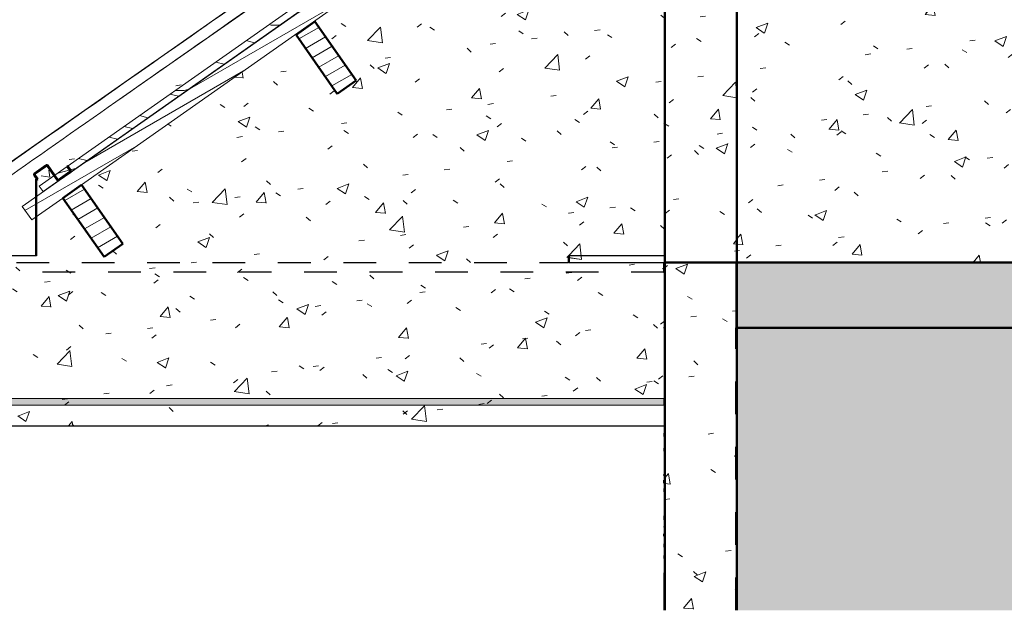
# Model space of a CAD drawing. Header units: metres. Extents: x -9.2 to 8.8, y 2.3 to 9.3.
# Tile 2 of 11: x -7.6 to -4.6, y 2.3 to 4.1. Entities that reach past the tile are written whole.
import ezdxf

# ---------------------------------------------------------------- set-up
doc = ezdxf.new("R2010")
doc.units = ezdxf.units.M
doc.linetypes.add('Tiret', pattern=[0.00635, 0.003175, -0.003175])
for name, color, linetype, lineweight in [('A-DETL', 90, 'Continuous', 18), ('A-DETL-GENF', 92, 'Continuous', 18), ('A-FLOR', 192, 'Continuous', 25), ('A-FLOR-HDLN', 190, 'Tiret', 25), ('A-FLOR-PATT', 8, 'Continuous', 50), ('A-ROOF', 132, 'Continuous', 18), ('A-ROOF-PATT', 132, 'Continuous', 18), ('A-WALL', 113, 'Continuous', 25), ('A-WALL-HDLN', 110, 'Tiret', 25), ('A-WALL-PATT', 111, 'Continuous', 25), ('S-BEAM', 12, 'Continuous', 18)]:
    doc.layers.add(name, color=color, linetype=linetype, lineweight=lineweight)
pattern_1 = [(89.68500000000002, (-5.648, 4.125), (0.002384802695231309, -0.03187359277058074), [0.02919, -0.32105]), (274.286, (-5.648, 4.125), (-0.0004586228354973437, 0.3821143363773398), [0.00266, -0.0293]), (90.06899999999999, (-5.648, 4.122), (0.001928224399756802, 0.3502325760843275), [0.03184, -0.35027]), (89.64, (-5.648, 4.227), (0.003551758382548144, -0.08408397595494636), [0.04123999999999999, -0.4536199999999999]), (90.04400000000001, (-5.648, 4.22), (0.003109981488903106, 0.4948525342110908), [0.04824, -0.53069]), (272.421, (-5.648, 4.227), (0.003119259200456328, 0.4948534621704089), [0.007009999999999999, -0.07714999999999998]), (89.021, (-5.648, 4.201000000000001), (0.001985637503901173, -0.2045337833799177), [0.01366, -0.15021]), (270.557, (-5.648, 4.201000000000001), (0.0008089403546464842, 0.3683752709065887), [0.01705, -0.1875]), (89.874, (-5.647, 4.184), (0.002800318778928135, 0.1638442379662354), [0.0307, -0.33768]), (89.51, (-5.648, 4.125), (4.619593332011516e-05, 0.1691057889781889), [0.01021, -0.19143, 0.01021, -0.197, -0.20489]), (89.51, (-5.648, 4.125), (4.619593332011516e-05, 0.1691057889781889), [-0.40884, 0.01021, -0.19468]), (87.148, (-5.648, 4.125), (0.000880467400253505, 0.200364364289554), [0.00219, -0.02317, 0.00219, -0.0401, -0.01676]), (87.148, (-5.648, 4.125), (0.000880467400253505, 0.200364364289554), [-0.06765, 0.00219, -0.01457]), (270.59, (-5.649, 4.125), (0.001778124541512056, -0.01146229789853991), [0.009009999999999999, -0.05923, 0.009009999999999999, -0.2039, -0.28252]), (270.59, (-5.649, 4.125), (0.001778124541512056, -0.01146229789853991), [-0.28115, 0.009009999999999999, -0.27351]), (270.41, (-5.649, 4.125), (0.001946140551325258, 0.05085522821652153), [0.01133, -0.10022, 0.01133, -0.16646, -0.25226]), (270.41, (-5.649, 4.125), (0.001946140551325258, 0.05085522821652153), [-0.28932, 0.01133, -0.24093])]
pattern_2 = [(50.001, (-0.1868, 4.125), (0.364359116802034, -0.03187843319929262), [0.0381, -0.4191]), (355, (-0.1868, 4.125), (-0.07048450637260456, 0.382117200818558), [0.03048, -0.33527]), (100.451, (-0.15644, 4.122), (0.2938740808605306, 0.3502374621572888), [0.03238, -0.35618]), (46.185, (-0.1868, 4.227), (0.5421409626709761, -0.08408170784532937), [0.05715, -0.62864]), (96.63499999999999, (-0.14162, 4.22), (0.4748037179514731, 0.4948449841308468), [0.04857, -0.53427]), (351.184, (-0.1868, 4.227), (0.4748006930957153, 0.4948475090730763), [0.04572, -0.5029100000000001]), (21, (-0.136, 4.201000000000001), (0.3032171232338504, -0.2045316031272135), [0.0381, -0.41909]), (325.999, (-0.136, 4.201000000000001), (0.1235995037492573, 0.3683739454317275), [0.03048, -0.33528]), (71.452, (-0.11073, 4.184), (0.4268205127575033, 0.1638495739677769), [0.03237999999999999, -0.3561799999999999]), (37.501, (-0.1868, 4.125), (0.006177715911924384, 0.1691083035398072), [0.01676, -0.31445, 0.01676, -0.3235899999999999, -0.33655]), (37.501, (-0.1868, 4.125), (0.006177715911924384, 0.1691083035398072), [-0.6715699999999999, 0.01676, -0.31978]), (7.499999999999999, (-0.1868, 4.125), (0.1336413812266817, 0.2003577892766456), [0.01676, -0.17729, 0.01676, -0.30683, -0.12827]), (7.499999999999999, (-0.1868, 4.125), (0.1336413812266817, 0.2003577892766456), [-0.51764, 0.01676, -0.1115]), (327.499, (-0.30008, 4.125), (0.2711729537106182, -0.01145994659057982), [0.01676, -0.11023, 0.01676, -0.37947, -0.52577]), (327.499, (-0.30008, 4.125), (0.2711729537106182, -0.01145994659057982), [-0.52323, 0.01676, -0.5090100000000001]), (317.499, (-0.35088, 4.125), (0.2962514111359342, 0.05085228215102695), [0.01676, -0.14833, 0.01676, -0.24638, -0.37338]), (317.499, (-0.35088, 4.125), (0.2962514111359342, 0.05085228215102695), [-0.42824, 0.01676, -0.35661])]
pattern_3 = [(49.99999999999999, (-0.18499, 4.125), (0.3643649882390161, -0.03187713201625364), [0.0381, -0.4191]), (355, (-0.18499, 4.125), (-0.07048450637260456, 0.382117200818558), [0.03048, -0.33528]), (100.451, (-0.15462, 4.122), (0.2938857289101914, 0.3502294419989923), [0.03238, -0.35618]), (46.184, (-0.18499, 4.227), (0.5421605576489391, -0.08408366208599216), [0.05715, -0.62865]), (96.636, (-0.13981, 4.22), (0.4748050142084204, 0.494854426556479), [0.04857, -0.53427]), (351.184, (-0.18499, 4.227), (0.4748105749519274, 0.4948459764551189), [0.04572, -0.50292]), (21, (-0.13419, 4.201000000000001), (0.3032264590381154, -0.204528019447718), [0.0381, -0.4191]), (326, (-0.13419, 4.201000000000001), (0.1236069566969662, 0.3683788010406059), [0.03048, -0.33528]), (71.45100000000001, (-0.10892, 4.184), (0.4268328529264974, 0.1638389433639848), [0.03238, -0.35618]), (37.50000000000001, (-0.18499, 4.125), (0.006180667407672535, 0.1691081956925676), [0.01676, -0.31445, 0.01676, -0.3236, -0.33655]), (37.50000000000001, (-0.18499, 4.125), (0.006180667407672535, 0.1691081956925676), [-0.6715800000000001, 0.01676, -0.31979]), (7.499999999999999, (-0.18499, 4.125), (0.1336413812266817, 0.2003577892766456), [0.01676, -0.17729, 0.01676, -0.30683, -0.12827]), (7.499999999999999, (-0.18499, 4.125), (0.1336413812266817, 0.2003577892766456), [-0.51765, 0.01676, -0.11151]), (327.5, (-0.29827, 4.125), (0.2711815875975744, -0.01146058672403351), [0.01676, -0.11024, 0.01676, -0.37948, -0.52578]), (327.5, (-0.29827, 4.125), (0.2711815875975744, -0.01146058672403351), [-0.5232399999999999, 0.01676, -0.50902]), (317.5, (-0.34907, 4.125), (0.2962578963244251, 0.05085069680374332), [0.01676, -0.14834, 0.01676, -0.24638, -0.37338]), (317.5, (-0.34907, 4.125), (0.2962578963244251, 0.05085069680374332), [-0.42824, 0.01676, -0.35662])]
pattern_4 = [(29.99999999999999, (-0.18499, 4.125), (-0.0175, 0.03031088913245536), [])]

msp = doc.modelspace()

# ---------------------------------------------------------------- hatches: boundary and pattern name
at = {"layer": 'A-DETL-GENF'}
h = msp.add_hatch(dxfattribs=at)
h.set_pattern_fill('FP_19', style=0, pattern_type=2)
h.set_pattern_definition([(0, (-0.18499, 4.125), (0, 0.889), [0.1778, -0.2667, 0.0889, -0.3556]), (0, (0.43731, 4.147), (0, 0.889), [0.1778, -0.7112]), (0, (0.34841, 4.192), (0, 0.889), [0.0889, -0.8001]), (0, (-0.14054, 4.214), (0, 0.889), [0.04445, -0.6223, 0.04445, -0.1778]), (0, (0.17061, 4.258), (0, 0.889), [0.1778, -0.2667, 0.04445, -0.40005]), (0, (-0.05164, 4.281000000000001), (0, 0.889), [0.13335, -0.75565]), (0, (0.17061, 4.303), (0, 0.889), [0.2667, -0.6223]), (0, (-0.09609, 4.325), (0, 0.889), [0.1778, -0.7112]), (0, (0.25951, 4.347), (0, 0.889), [0.4445, -0.4445]), (0, (-0.00719, 4.391999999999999), (0, 0.889), [0.0889, -0.2667, 0.1778, -0.3556]), (0, (0.61511, 4.414), (0, 0.889), [0.1778, -0.7112]), (0, (0.43731, 4.436), (0, 0.889), [0.0889, -0.8001]), (0, (0.25951, 4.458), (0, 0.889), [0.0889, -0.8001]), (0, (-0.18499, 4.481), (0, 0.889), [0.1778, -0.7112]), (0, (0.25951, 4.503), (0, 0.889), [0.1778, -0.7112]), (0, (0.25951, 4.547), (0, 0.889), [0.1778, -0.1778, 0.1778, -0.3556]), (0, (0.08171, 4.592), (0, 0.889), [0.0889, -0.4445, 0.1778, -0.1778]), (0, (0.25951, 4.614), (0, 0.889), [0.2667, -0.6223]), (0, (0.25951, 4.658), (0, 0.889), [0.1778, -0.7112]), (0, (-0.09609, 4.681), (0, 0.889), [0.2667, -0.3556, 0.0889, -0.1778]), (0, (-0.09609, 4.725), (0, 0.889), [0.4445, -0.4445]), (0, (0.43731, 4.747), (0, 0.889), [0.0889, -0.8001]), (0, (0.17061, 4.77), (0, 0.889), [0.1778, -0.7112]), (0, (-0.00719, 4.792), (0, 0.889), [0.0889, -0.3556, 0.0889, -0.3556]), (0, (-0.09609, 4.814), (0, 0.889), [0.0889, -0.2667, 0.1778, -0.3556]), (0, (0.08171, 4.836), (0, 0.889), [0.0889, -0.4445, 0.0889, -0.2667]), (0, (0.25951, 4.858000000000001), (0, 0.889), [0.2667, -0.6223]), (0, (-0.09609, 4.903), (0, 0.889), [0.1778, -0.7112]), (0, (0.34841, 4.925), (0, 0.889), [0.0889, -0.8001]), (0, (0.5262100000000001, 4.947), (0, 0.889), [0.0889, -0.8001]), (14.036, (0.43731, 4.192), (0.8890022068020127, 1.073060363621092e-06), [0.09157, -3.574]), (14.036, (0.5262100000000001, 4.391999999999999), (0.8890022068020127, 1.073060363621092e-06), [0.09157, -3.574]), (14.036, (0.43731, 4.925), (0.8890022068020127, 1.073060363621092e-06), [0.09157, -3.574]), (14.036, (0.17061, 4.592), (0.8890022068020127, 1.073060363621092e-06), [0.09157, -3.574]), (14.036, (0.34841, 4.725), (0.8890022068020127, 1.073060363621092e-06), [0.09157, -3.574]), (14.036, (0.43731, 4.658), (0.8890022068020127, 1.073060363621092e-06), [0.09157, -3.574]), (14.036, (-0.00719, 4.814), (0.8890022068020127, 1.073060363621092e-06), [0.09157, -3.574]), (14.036, (0.34841, 4.77), (0.8890022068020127, 1.073060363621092e-06), [0.09157, -3.574]), (14.036, (0.5262100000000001, 4.436), (0.8890022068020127, 1.073060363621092e-06), [0.18313, -3.482]), (14.036, (0.43731, 4.503), (0.8890022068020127, 1.073060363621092e-06), [0.18313, -3.482]), (14.036, (0.43731, 4.547), (0.8890022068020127, 1.073060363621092e-06), [0.18313, -3.482]), (165.964, (0.17061, 4.258), (-0.8890022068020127, 1.073060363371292e-06), [0.09156999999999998, -0.18313, 0.09156999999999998, -3.298999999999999]), (165.964, (-0.00719, 4.391999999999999), (-0.8890022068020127, 1.073060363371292e-06), [0.09156999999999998, -3.573999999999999]), (165.964, (-0.00719, 4.792), (-0.8890022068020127, 1.073060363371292e-06), [0.18313, -3.481999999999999]), (194.036, (0.43731, 4.147), (-0.8890022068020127, -1.073060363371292e-06), [0.09157, -3.574]), (345.964, (0.61511, 4.147), (0.8890022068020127, -1.073060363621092e-06), [0.09157, -3.574]), (345.964, (0.34841, 4.458), (0.8890022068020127, -1.073060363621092e-06), [0.09157, -3.574]), (345.964, (0.5262100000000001, 4.614), (0.8890022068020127, -1.073060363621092e-06), [0.09157, -3.574]), (345.964, (0.17061, 4.681), (0.8890022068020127, -1.073060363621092e-06), [0.09157, -3.574]), (345.964, (0.08171, 4.792), (0.8890022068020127, -1.073060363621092e-06), [0.09157, -3.574]), (345.964, (0.17061, 4.836), (0.8890022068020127, -1.073060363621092e-06), [0.09157, -3.574]), (345.964, (0.17061, 4.681), (0.8890022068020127, -1.073060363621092e-06), [0.09157, -3.574]), (345.964, (0.43731, 4.814), (0.8890022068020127, -1.073060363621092e-06), [0.36627, -3.299]), (345.964, (-0.09609, 4.214), (0.8890022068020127, -1.073060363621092e-06), [0.36627, -3.299]), (345.964, (-0.00719, 4.281000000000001), (0.8890022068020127, -1.073060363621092e-06), [0.36627, -3.299]), (345.964, (0.08171, 4.325), (0.8890022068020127, -1.073060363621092e-06), [0.09157, -0.18313, 0.18313, -3.208]), (345.964, (0.08171, 4.391999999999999), (0.8890022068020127, -1.073060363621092e-06), [0.18313, -0.18313, 0.18313, -3.116]), (345.964, (-0.00719, 4.481), (0.8890022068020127, -1.073060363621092e-06), [0.36627, -3.299]), (345.964, (-0.09609, 4.547), (0.8890022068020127, -1.073060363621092e-06), [0.36627, -3.299]), (345.964, (-0.09609, 4.592), (0.8890022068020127, -1.073060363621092e-06), [0.36627, -3.299]), (345.964, (0.5262100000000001, 4.858000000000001), (0.8890022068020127, -1.073060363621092e-06), [0.09157, -3.574]), (345.964, (0.61511, 4.947), (0.8890022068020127, -1.073060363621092e-06), [0.18313, -3.482]), (345.964, (0.08171, 4.903), (0.8890022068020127, -1.073060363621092e-06), [0.18313, -3.482]), (345.964, (-0.00719, 4.125), (0.8890022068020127, -1.073060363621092e-06), [0.36627, -3.299]), (345.964, (0.5262100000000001, 4.747), (0.8890022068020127, -1.073060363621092e-06), [0.2747, -3.391]), (345.964, (0.61511, 4.681), (0.8890022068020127, -1.073060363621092e-06), [0.5494, -3.116])])
h.paths.add_polyline_path([(-7.549947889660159, 3.616968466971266), (-1.881299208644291, 7.603953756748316), (-1.88838497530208, 7.623421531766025), (-7.561453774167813, 3.63332739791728)])
h.paths.add_polyline_path([(-1.821678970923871, 7.645887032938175), (-1.508590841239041, 7.866094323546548), (-1.520096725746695, 7.882453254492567), (-1.828764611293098, 7.66535489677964)])
msp.add_hatch(color=9, dxfattribs=at).paths.add_polyline_path([(-6.37068185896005, 2.963112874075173), (-5.651207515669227, 2.963112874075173), (-5.651207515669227, 2.984112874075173), (-7.690155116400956, 2.984112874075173), (-7.690155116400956, 2.963112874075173), (-7.425783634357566, 2.963112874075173)])
at = {"layer": 'A-FLOR-PATT', "lineweight": 18}
h = msp.add_hatch(dxfattribs=at)
h.set_pattern_fill('FP_3', color=256, style=0, pattern_type=2)
h.set_pattern_definition(pattern_3)
h.paths.add_polyline_path([(5.660079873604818, 3.199999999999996), (5.660079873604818, 3.399999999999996), (-5.429885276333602, 3.399999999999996), (-5.429885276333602, 3.199999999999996), (4.180335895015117, 3.199999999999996)])
at = {"layer": 'A-ROOF-PATT'}
msp.add_hatch(color=256, dxfattribs=at).paths.add_polyline_path([(-8.156313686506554, 3.349999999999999), (-1.967615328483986, 7.686463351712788), (-2.604456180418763, 7.24058626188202), (-5.874703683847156, 4.948782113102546), (-5.884475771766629, 4.941874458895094), (-5.885559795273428, 4.941874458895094), (-8.157747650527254, 3.349999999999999)])
at = {"layer": 'A-WALL-PATT', "lineweight": 18}
h = msp.add_hatch(dxfattribs=at)
h.set_pattern_fill('FP_7', color=256, style=0, pattern_type=2)
h.set_pattern_definition(pattern_2)
h.paths.add_polyline_path([(-2.447829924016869, 3.399999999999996), (-2.447829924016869, 6.889381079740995), (-2.566700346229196, 7.059055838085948), (-3.078716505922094, 6.698844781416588), (-2.952529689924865, 6.518631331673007), (-3.009870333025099, 6.478480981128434), (-3.136057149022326, 6.658604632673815), (-3.6479243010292, 6.298498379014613), (-3.521737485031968, 6.118284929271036), (-3.579078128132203, 6.078134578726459), (-3.705264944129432, 6.258258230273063), (-4.217278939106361, 5.898048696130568), (-4.09109212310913, 5.717835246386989), (-4.148432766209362, 5.677684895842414), (-4.274619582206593, 5.857808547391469), (-4.787326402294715, 5.497111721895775), (-4.661139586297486, 5.316898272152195), (-4.71848022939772, 5.276747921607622), (-4.844667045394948, 5.456871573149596), (-5.35109389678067, 5.100591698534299), (-5.224907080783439, 4.920378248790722), (-5.282247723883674, 4.880227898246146), (-5.408434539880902, 5.060351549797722), (-5.610633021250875, 4.918137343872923), (-5.428181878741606, 4.918137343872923), (-5.428181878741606, 3.399999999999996), (-3.921047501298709, 3.399999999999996), (-3.92104750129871, 5.399999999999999), (-3.001067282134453, 5.399999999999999), (-3.001067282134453, 3.399999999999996)])
h.paths.add_polyline_path([(-5.648363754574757, 4.952728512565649), (-2.447829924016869, 7.203790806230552), (-2.447829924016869, 7.309778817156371), (-5.648363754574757, 5.067082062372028), (-5.648363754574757, 5.011200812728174)])
h.paths.add_polyline_path([(-5.648363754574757, 5.108051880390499), (-5.42870849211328, 5.261940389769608), (-5.42870849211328, 6.553410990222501), (-5.648363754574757, 6.474605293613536), (-5.648363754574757, 5.146781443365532)])
h.paths.add_polyline_path([(-5.441804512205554, 5.128004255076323), (-5.44461387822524, 5.129973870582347), (-5.475156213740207, 5.172846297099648), (-5.475503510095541, 5.173067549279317), (-5.478145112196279, 5.171932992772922), (-5.51271264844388, 5.147301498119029), (-5.513043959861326, 5.146781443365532), (-5.512221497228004, 5.144585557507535), (-5.50353542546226, 5.132180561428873), (-5.505173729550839, 5.13103340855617), (-5.514350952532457, 5.144139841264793), (-5.51501357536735, 5.147128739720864), (-5.512221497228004, 5.150514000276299), (-5.476997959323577, 5.174628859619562), (-5.475156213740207, 5.175037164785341), (-5.472346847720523, 5.173067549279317), (-5.441804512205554, 5.130195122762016), (-5.44145721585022, 5.129973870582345), (-5.438815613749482, 5.131108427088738), (-5.404248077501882, 5.155739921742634), (-5.403916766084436, 5.156259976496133), (-5.404739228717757, 5.158455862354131), (-5.413425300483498, 5.170860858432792), (-5.41178699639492, 5.172008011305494), (-5.402609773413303, 5.15890157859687), (-5.40194715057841, 5.155912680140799), (-5.404739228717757, 5.152527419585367), (-5.439962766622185, 5.128412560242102), (-5.44145721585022, 5.128081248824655)])
h.paths.add_polyline_path([(-5.05909400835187, 5.520888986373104), (-2.447829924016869, 7.350317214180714), (-2.447829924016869, 7.371621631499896), (-5.027723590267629, 5.543122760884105)])
h.paths.add_polyline_path([(-4.875770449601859, 5.524345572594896), (-4.878579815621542, 5.52631518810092), (-4.909122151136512, 5.569187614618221), (-4.909469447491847, 5.56940886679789), (-4.912111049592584, 5.568274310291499), (-4.946678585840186, 5.543642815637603), (-4.947009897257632, 5.543122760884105), (-4.946187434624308, 5.540926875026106), (-4.937501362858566, 5.528521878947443), (-4.939139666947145, 5.527374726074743), (-4.948316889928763, 5.540481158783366), (-4.948979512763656, 5.543470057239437), (-4.946187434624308, 5.546855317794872), (-4.910963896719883, 5.570970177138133), (-4.909122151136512, 5.571378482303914), (-4.906312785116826, 5.569408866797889), (-4.875770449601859, 5.52653644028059), (-4.875423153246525, 5.526315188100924), (-4.872781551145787, 5.527449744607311), (-4.838214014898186, 5.552081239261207), (-4.83788270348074, 5.552601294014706), (-4.838705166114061, 5.554797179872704), (-4.847391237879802, 5.567202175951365), (-4.845752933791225, 5.568349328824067), (-4.836575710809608, 5.555242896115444), (-4.835913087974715, 5.552253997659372), (-4.838705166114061, 5.548868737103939), (-4.873928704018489, 5.524753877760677), (-4.875423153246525, 5.52442256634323)])
h.paths.add_polyline_path([(-4.305968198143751, 5.922145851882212), (-4.309353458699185, 5.924937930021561), (-4.339319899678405, 5.966987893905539), (-4.339667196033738, 5.967209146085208), (-4.342308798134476, 5.966074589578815), (-4.376876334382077, 5.941443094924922), (-4.377207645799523, 5.940923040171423), (-4.376385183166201, 5.938727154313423), (-4.36769911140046, 5.926322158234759), (-4.369337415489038, 5.92517500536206), (-4.378514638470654, 5.938281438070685), (-4.379177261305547, 5.941270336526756), (-4.376385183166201, 5.944655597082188), (-4.341161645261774, 5.968770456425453), (-4.339319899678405, 5.969178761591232), (-4.335934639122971, 5.966386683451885), (-4.305968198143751, 5.924336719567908), (-4.305620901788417, 5.924115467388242), (-4.302979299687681, 5.925250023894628), (-4.268411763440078, 5.949881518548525), (-4.268080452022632, 5.950401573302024), (-4.268902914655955, 5.952597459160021), (-4.277588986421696, 5.965002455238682), (-4.275950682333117, 5.966149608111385), (-4.266773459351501, 5.953043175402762), (-4.266110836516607, 5.95005427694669), (-4.268902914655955, 5.946669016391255), (-4.304126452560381, 5.922554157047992), (-4.305620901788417, 5.922222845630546)])
h.paths.add_polyline_path([(-3.735274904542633, 6.324170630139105), (-3.738084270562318, 6.326140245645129), (-3.768626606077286, 6.369012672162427), (-3.76897390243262, 6.369233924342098), (-3.771615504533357, 6.368099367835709), (-3.806183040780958, 6.343467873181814), (-3.806514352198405, 6.342947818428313), (-3.805691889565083, 6.340751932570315), (-3.797005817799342, 6.328346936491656), (-3.798644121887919, 6.327199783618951), (-3.807821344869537, 6.340306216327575), (-3.80848396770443, 6.343295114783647), (-3.805691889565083, 6.34668037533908), (-3.770468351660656, 6.370795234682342), (-3.768626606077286, 6.371203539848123), (-3.7658172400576, 6.369233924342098), (-3.735274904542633, 6.326361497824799), (-3.7349276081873, 6.326140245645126), (-3.732286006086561, 6.327274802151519), (-3.697718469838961, 6.351906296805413), (-3.697387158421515, 6.352426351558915), (-3.698209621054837, 6.354622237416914), (-3.706895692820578, 6.367027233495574), (-3.705257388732, 6.368174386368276), (-3.696080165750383, 6.355067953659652), (-3.695417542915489, 6.35207905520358), (-3.698209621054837, 6.348693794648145), (-3.733433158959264, 6.324578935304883), (-3.7349276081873, 6.324247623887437)])
h.paths.add_polyline_path([(-3.173443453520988, 6.719360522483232), (-3.176828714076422, 6.722152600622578), (-3.20679515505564, 6.764202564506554), (-3.207142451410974, 6.764423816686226), (-3.209784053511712, 6.763289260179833), (-3.244351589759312, 6.738657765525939), (-3.244682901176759, 6.738137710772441), (-3.243860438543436, 6.735941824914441), (-3.235174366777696, 6.723536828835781), (-3.236812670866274, 6.722389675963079), (-3.245989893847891, 6.735496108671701), (-3.246652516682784, 6.738485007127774), (-3.243860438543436, 6.741870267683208), (-3.20863690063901, 6.765985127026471), (-3.20679515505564, 6.76639343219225), (-3.203409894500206, 6.763601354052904), (-3.173443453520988, 6.721551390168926), (-3.173096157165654, 6.721330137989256), (-3.170454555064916, 6.722464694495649), (-3.135887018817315, 6.74709618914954), (-3.135555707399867, 6.747616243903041), (-3.136378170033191, 6.749812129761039), (-3.145064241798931, 6.762217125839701), (-3.143425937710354, 6.763364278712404), (-3.134248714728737, 6.75025784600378), (-3.133586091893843, 6.747268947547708), (-3.136378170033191, 6.743883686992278), (-3.171601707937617, 6.719768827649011), (-3.173096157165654, 6.719437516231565)])
h.paths.add_polyline_path([(-2.447829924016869, 7.011422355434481), (-2.447829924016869, 7.142662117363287), (-2.509359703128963, 7.099295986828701)])
h.paths.add_polyline_path([(-2.593025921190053, 7.128423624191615), (-2.596411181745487, 7.131215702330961), (-2.626377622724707, 7.173265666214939), (-2.626724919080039, 7.17348691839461), (-2.629366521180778, 7.172352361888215), (-2.663934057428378, 7.147720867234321), (-2.664265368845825, 7.147200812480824), (-2.663442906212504, 7.145004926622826), (-2.654756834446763, 7.132599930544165), (-2.65639513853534, 7.131452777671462), (-2.665572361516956, 7.144559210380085), (-2.666234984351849, 7.147548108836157), (-2.663442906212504, 7.150933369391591), (-2.628219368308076, 7.175048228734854), (-2.626377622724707, 7.175456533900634), (-2.622992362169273, 7.172664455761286), (-2.593025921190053, 7.130614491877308), (-2.592678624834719, 7.130393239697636), (-2.590037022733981, 7.131527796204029), (-2.55546948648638, 7.156159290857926), (-2.555138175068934, 7.156679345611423), (-2.555960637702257, 7.158875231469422), (-2.564646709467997, 7.171280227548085), (-2.563008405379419, 7.172427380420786), (-2.553831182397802, 7.159320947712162), (-2.553168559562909, 7.156332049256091), (-2.555960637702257, 7.152946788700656), (-2.591184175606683, 7.128831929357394), (-2.592678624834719, 7.128500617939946)])
h = msp.add_hatch(dxfattribs=at)
h.set_pattern_fill('FP_7', color=256, style=0, pattern_type=2)
h.set_pattern_definition(pattern_2)
h.paths.add_polyline_path([(-5.649764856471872, 3.399999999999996), (-5.649764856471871, 4.890614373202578), (-5.941356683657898, 4.685526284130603), (-5.941356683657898, 4.607912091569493), (-5.852076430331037, 4.480390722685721), (-5.909417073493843, 4.440240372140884), (-5.941356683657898, 4.485854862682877), (-5.941356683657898, 3.399999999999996)])
h.paths.add_polyline_path([(-5.941356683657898, 4.746654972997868), (-5.648363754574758, 4.952728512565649), (-5.648363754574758, 5.067082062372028), (-5.941356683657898, 4.861802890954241), (-5.941356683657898, 4.788262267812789)])
h.paths.add_polyline_path([(-5.941356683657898, 4.902783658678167), (-5.88555979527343, 4.941874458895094), (-5.941356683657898, 4.941874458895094)])
h.paths.add_polyline_path([(-5.872999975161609, 4.950673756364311), (-5.648363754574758, 5.108051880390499), (-5.648404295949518, 6.474590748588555), (-5.941356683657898, 6.369488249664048), (-5.941356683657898, 6.281950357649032), (-5.918734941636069, 6.282274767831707), (-5.917734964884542, 6.282945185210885), (-5.918059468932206, 6.282950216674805), (-5.917734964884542, 6.283940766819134), (-5.917791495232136, 6.283950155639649), (-5.917791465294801, 6.355712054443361), (-5.917786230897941, 6.355727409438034), (-5.916734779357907, 6.357250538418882), (-5.915741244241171, 6.356712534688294), (-5.914735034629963, 6.355558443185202), (-5.915270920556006, 6.281950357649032), (-5.917791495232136, 6.28020315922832), (-5.918734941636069, 6.279950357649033), (-5.941356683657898, 6.279950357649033), (-5.941356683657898, 5.853971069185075), (-5.926493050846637, 5.846976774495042), (-5.898617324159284, 5.823915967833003), (-5.877352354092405, 5.79464724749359), (-5.864034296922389, 5.761009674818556), (-5.859499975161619, 5.725116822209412), (-5.859499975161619, 5.672716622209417), (-5.872999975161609, 5.67271662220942), (-5.872999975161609, 5.011200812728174)])
h.paths.add_polyline_path([(-5.87877469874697, 6.352533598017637), (-5.878801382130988, 6.352533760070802), (-5.878258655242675, 6.368533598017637), (-5.877882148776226, 6.369051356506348), (-5.876789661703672, 6.370828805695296), (-5.87574458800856, 6.368533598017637), (-5.87574458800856, 6.352533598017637), (-5.877744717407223, 6.352533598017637)])
h.paths.add_polyline_path([(-5.914117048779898, 6.356712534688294), (-5.916734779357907, 6.357854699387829), (-5.915135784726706, 6.358854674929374), (-5.87877469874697, 6.371514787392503), (-5.877920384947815, 6.371450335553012), (-5.878258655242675, 6.36943272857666), (-5.878258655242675, 6.369052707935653), (-5.879276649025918, 6.369393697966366), (-5.909288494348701, 6.358470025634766)])
h.paths.add_polyline_path([(-5.877882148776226, 6.369790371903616), (-5.878234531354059, 6.369576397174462), (-5.877744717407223, 6.371353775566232), (-5.876789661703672, 6.370828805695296), (-5.87787773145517, 6.369794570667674)])
h = msp.add_hatch(dxfattribs=at)
h.set_pattern_fill('FP_2', color=256, style=0, pattern_type=2)
h.set_pattern_definition(pattern_1)
h.paths.add_polyline_path([(-5.648186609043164, 3.399999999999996), (-5.648186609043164, 4.918137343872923), (-5.649299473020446, 4.918137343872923), (-5.649764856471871, 3.399999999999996)])
h = msp.add_hatch(dxfattribs=at)
h.set_pattern_fill('FP_3', color=256, style=0, pattern_type=2)
h.set_pattern_definition(pattern_3)
h.paths.add_polyline_path([(-5.648186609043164, 3.399999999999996), (-5.428181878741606, 3.399999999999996), (-5.428181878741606, 4.918137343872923), (-5.648186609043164, 4.918137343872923), (-5.648186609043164, 4.119446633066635)])
h = msp.add_hatch(dxfattribs=at)
h.set_pattern_fill('FP_7', color=256, style=0, pattern_type=2)
h.set_pattern_definition(pattern_2)
h.paths.add_polyline_path([(-5.941356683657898, 3.419999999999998), (-5.941356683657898, 4.485854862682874), (-6.035033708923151, 4.619639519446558), (-7.432066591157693, 3.636902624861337), (-7.305879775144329, 3.456689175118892), (-7.358277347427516, 3.419999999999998), (-6.37068185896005, 3.419999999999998)])
h.paths.add_polyline_path([(-7.489407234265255, 3.419999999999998), (-7.36565113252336, 3.419999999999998), (-7.489407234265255, 3.596720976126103), (-7.570197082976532, 3.539898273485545), (-7.570197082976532, 3.419999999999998)])
h.paths.add_polyline_path([(-7.570197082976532, 3.601026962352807), (-5.941356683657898, 4.74665497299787), (-5.941356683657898, 4.803704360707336), (-6.079603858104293, 4.706189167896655), (-6.05512174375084, 4.671971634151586), (-6.054774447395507, 4.671750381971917), (-6.052132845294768, 4.672884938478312), (-6.017565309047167, 4.697516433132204), (-6.017233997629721, 4.698036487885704), (-6.018056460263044, 4.700232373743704), (-6.026742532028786, 4.712637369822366), (-6.025104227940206, 4.713784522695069), (-6.01592700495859, 4.700678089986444), (-6.015264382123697, 4.697689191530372), (-6.018056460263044, 4.694303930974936), (-6.053279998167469, 4.670189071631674), (-6.05512174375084, 4.669780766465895), (-6.058507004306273, 4.672572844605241), (-6.081238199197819, 4.70503635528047), (-6.119645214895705, 4.677945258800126), (-6.116852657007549, 4.673957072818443), (-6.118490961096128, 4.672809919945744), (-6.121279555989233, 4.67679244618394), (-6.819854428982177, 4.184039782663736), (-6.795677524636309, 4.150258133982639), (-6.795330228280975, 4.150036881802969), (-6.792688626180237, 4.151171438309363), (-6.758121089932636, 4.175802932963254), (-6.75778977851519, 4.176322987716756), (-6.758612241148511, 4.178518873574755), (-6.767298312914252, 4.190923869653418), (-6.765660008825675, 4.192071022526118), (-6.756482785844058, 4.178964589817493), (-6.755820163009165, 4.175975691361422), (-6.758612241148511, 4.17259043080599), (-6.793835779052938, 4.148475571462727), (-6.795677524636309, 4.148067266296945), (-6.799062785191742, 4.150859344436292), (-6.821488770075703, 4.182886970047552), (-6.85989578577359, 4.15579587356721), (-6.857408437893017, 4.152243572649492), (-6.859046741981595, 4.151096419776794), (-6.861530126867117, 4.154643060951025), (-7.527524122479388, 3.684871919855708), (-7.504410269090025, 3.652608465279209), (-7.50406297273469, 3.652387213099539), (-7.501421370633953, 3.653521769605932), (-7.466853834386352, 3.678153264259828), (-7.466522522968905, 3.678673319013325), (-7.467344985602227, 3.680869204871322), (-7.47603105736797, 3.693274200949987), (-7.47439275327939, 3.694421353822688), (-7.465215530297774, 3.681314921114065), (-7.464552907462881, 3.678326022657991), (-7.467344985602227, 3.67494076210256), (-7.502568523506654, 3.650825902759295), (-7.504410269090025, 3.650417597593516), (-7.507795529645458, 3.653209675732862), (-7.529158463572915, 3.683719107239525), (-7.5675654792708, 3.656628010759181), (-7.566141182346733, 3.654593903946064), (-7.567779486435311, 3.653446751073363), (-7.569199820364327, 3.655475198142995), (-7.570197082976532, 3.654771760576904), (-7.570197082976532, 3.652062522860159)])
h.paths.add_polyline_path([(-6.650166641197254, 3.915816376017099), (-6.776344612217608, 4.096036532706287), (-6.719003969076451, 4.136186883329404), (-6.592817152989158, 3.955973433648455), (-6.650157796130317, 3.915823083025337)])
h.paths.add_polyline_path([(-5.941356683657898, 4.60791209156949), (-5.941356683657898, 4.685526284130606), (-5.977769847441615, 4.659915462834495), (-5.94660664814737, 4.615409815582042)])
h = msp.add_hatch(dxfattribs=at)
h.set_pattern_fill('FP_7', color=256, style=0, pattern_type=2)
h.set_pattern_definition(pattern_2)
h.paths.add_polyline_path([(-7.425783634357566, 2.900000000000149), (-5.649764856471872, 2.900000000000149), (-5.649764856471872, 3.419999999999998), (-7.358277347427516, 3.419999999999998), (-7.363227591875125, 3.416538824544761), (-7.36565113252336, 3.419999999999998), (-7.688701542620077, 3.419999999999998), (-7.688701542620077, 2.900000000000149)])
h = msp.add_hatch(dxfattribs=at)
h.set_pattern_fill('FP_2', color=256, style=0, pattern_type=2)
h.set_pattern_definition(pattern_1)
h.paths.add_polyline_path([(-5.649865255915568, 2.335938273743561), (-5.648186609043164, 2.335938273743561), (-5.648186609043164, 3.399999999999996), (-5.649764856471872, 3.399999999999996), (-5.650270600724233, 2.900000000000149), (-5.650486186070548, 2.900000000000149), (-5.650486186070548, 2.335938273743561)])
h = msp.add_hatch(dxfattribs=at)
h.set_pattern_fill('FP_3', color=256, style=0, pattern_type=2)
h.set_pattern_definition(pattern_3)
h.paths.add_polyline_path([(-5.648186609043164, 2.335938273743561), (-5.428181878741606, 2.335938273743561), (-5.428181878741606, 3.399999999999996), (-5.648186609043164, 3.399999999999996), (-5.648186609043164, 3.227692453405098)])
h = msp.add_hatch(dxfattribs=at)
h.set_pattern_fill('FP_1', color=256, style=0, pattern_type=2)
h.set_pattern_definition([(49.99999999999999, (-0.18629, 4.125), (0.3643649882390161, -0.03187713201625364), [0.0381, -0.4191]), (355, (-0.18629, 4.125), (-0.07048450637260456, 0.382117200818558), [0.03048, -0.33528]), (100.451, (-0.15592, 4.122), (0.2938839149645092, 0.3502392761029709), [0.03238, -0.35618]), (46.184, (-0.18629, 4.227), (0.5421536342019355, -0.08409087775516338), [0.05715, -0.62865]), (96.636, (-0.14111, 4.22), (0.4747950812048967, 0.4948532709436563), [0.04857, -0.53427]), (351.184, (-0.18629, 4.227), (0.4748006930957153, 0.4948475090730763), [0.04572, -0.5029100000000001]), (21, (-0.13549, 4.201000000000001), (0.3032264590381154, -0.204528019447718), [0.0381, -0.4191]), (326, (-0.13549, 4.201000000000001), (0.1236069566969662, 0.3683788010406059), [0.03048, -0.33528]), (71.452, (-0.11022, 4.184), (0.4268299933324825, 0.1638463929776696), [0.03237999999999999, -0.3561799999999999]), (37.50000000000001, (-0.18629, 4.125), (0.006180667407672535, 0.1691081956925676), [0.01676, -0.31445, 0.01676, -0.32359, -0.33655]), (37.50000000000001, (-0.18629, 4.125), (0.006180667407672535, 0.1691081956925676), [-0.67157, 0.01676, -0.31978]), (7.499999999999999, (-0.18629, 4.125), (0.1336413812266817, 0.2003577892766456), [0.01676, -0.17729, 0.01676, -0.30683, -0.12827]), (7.499999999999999, (-0.18629, 4.125), (0.1336413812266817, 0.2003577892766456), [-0.51765, 0.01676, -0.1115]), (327.5, (-0.29957, 4.125), (0.2711815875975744, -0.01146058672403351), [0.01676, -0.11024, 0.01676, -0.37947, -0.52578]), (327.5, (-0.29957, 4.125), (0.2711815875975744, -0.01146058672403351), [-0.5232399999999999, 0.01676, -0.5090100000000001]), (317.5, (-0.35037, 4.125), (0.2962578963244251, 0.05085069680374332), [0.01676, -0.14834, 0.01676, -0.24638, -0.37338]), (317.5, (-0.35037, 4.125), (0.2962578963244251, 0.05085069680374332), [-0.42824, 0.01676, -0.35661])])
h.paths.add_polyline_path([(5.149942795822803, 2.335938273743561), (5.149942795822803, 3.199999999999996), (-0.003195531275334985, 3.199999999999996), (-0.003195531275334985, 2.335938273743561), (4.180335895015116, 2.335938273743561)])
h.paths.add_polyline_path([(-5.428181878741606, 2.335938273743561), (-2.611218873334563, 2.335938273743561), (-2.611218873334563, 3.199999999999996), (-5.428181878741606, 3.199999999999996)])
h.paths.add_polyline_path([(-1.886108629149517, 2.335938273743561), (-0.2231955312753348, 2.335938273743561), (-0.2231955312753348, 3.199999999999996), (-2.501218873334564, 3.199999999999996), (-2.501218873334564, 2.335938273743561), (-2.150274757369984, 2.335938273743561)])
h = msp.add_hatch(dxfattribs=at)
h.set_pattern_fill('FP_2', color=256, style=0, pattern_type=2)
h.set_pattern_definition(pattern_1)
h.paths.add_polyline_path([(-5.650486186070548, 2.335938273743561), (-5.650879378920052, 2.900000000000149), (-5.652777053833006, 2.900000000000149), (-5.652777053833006, 2.449999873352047), (-5.651469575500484, 2.449999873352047), (-5.651165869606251, 2.335938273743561)])
at = {"layer": 'S-BEAM'}
h = msp.add_hatch(dxfattribs=at)
h.set_pattern_fill('FP_9', color=55, style=0, pattern_type=2)
h.set_pattern_definition(pattern_4)
h.paths.add_polyline_path([(-7.584754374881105, 3.529659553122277), (-6.035033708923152, 4.619639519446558), (-6.035603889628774, 4.620453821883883), (-5.97825533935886, 4.660604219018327), (-5.977772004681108, 4.659913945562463), (-5.649299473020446, 4.890941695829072), (-5.649299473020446, 4.918137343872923), (-5.610633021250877, 4.918137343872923), (-1.470421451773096, 7.830112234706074), (-1.499186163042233, 7.871009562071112), (-7.613519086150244, 3.570556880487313)])
h = msp.add_hatch(dxfattribs=at)
h.set_pattern_fill('FP_9', color=55, style=0, pattern_type=2)
h.set_pattern_definition(pattern_4)
h.paths.add_polyline_path([(-6.650157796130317, 3.915823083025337), (-6.59281715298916, 3.955973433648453), (-6.719003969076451, 4.136186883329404), (-6.77634461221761, 4.096036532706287)])
h = msp.add_hatch(dxfattribs=at)
h.set_pattern_fill('FP_9', color=55, style=0, pattern_type=2)
h.set_pattern_definition(pattern_4)
h.paths.add_polyline_path([(-7.363220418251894, 3.416538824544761), (-7.30587977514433, 3.456689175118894), (-7.432066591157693, 3.636902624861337), (-7.489407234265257, 3.596752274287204), (-7.425783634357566, 3.505888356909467)])

# ---------------------------------------------------------------- linework, layer by layer
at = {"layer": 'A-DETL'}
for p, q in [((-7.561453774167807, 3.633327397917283), (-1.520096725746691, 7.882453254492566)), ((-1.508590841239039, 7.866094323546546), (-7.549947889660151, 3.616968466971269)), ((-7.549947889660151, 3.616968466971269), (-7.561453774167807, 3.633327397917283)), ((-7.690155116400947, 2.984112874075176), (-5.651207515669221, 2.984112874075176)), ((-5.651207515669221, 2.984112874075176), (-5.651207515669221, 2.963112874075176)), ((-5.651207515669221, 2.963112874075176), (-7.690155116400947, 2.963112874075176))]:
    msp.add_line(p, q, dxfattribs=at)
at = {"layer": 'A-FLOR', "lineweight": 50}
for p, q in [((-5.429885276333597, 3.4), (-5.429885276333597, 3.2)), ((5.660079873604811, 3.4), (-5.428181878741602, 3.4)), ((-5.429885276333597, 3.2), (5.660079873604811, 3.2))]:
    msp.add_line(p, q, dxfattribs=at)
at = {"layer": 'A-FLOR-HDLN'}
for p, q in [((-7.831582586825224, 3.4), (-5.942848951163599, 3.4)), ((-5.651261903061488, 3.37), (-5.651261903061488, 3.4)), ((-5.651261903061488, 3.37), (-7.831582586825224, 3.37)), ((-5.652776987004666, 3.37), (-5.651261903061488, 3.37))]:
    msp.add_line(p, q, dxfattribs=at)
at = {"layer": 'A-ROOF'}
for p, q in [((-8.157747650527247, 3.350000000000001), (-5.885559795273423, 4.941874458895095)), ((-7.317582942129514, 3.897548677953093), (-5.941352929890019, 4.859994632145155)), ((-8.159558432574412, 3.350016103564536), (-7.207664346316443, 4.01568042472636))]:
    msp.add_line(p, q, dxfattribs=at)
msp.add_open_spline([(-1.527631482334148, 7.994999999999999), (-1.773060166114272, 7.822851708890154), (-2.263953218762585, 7.478605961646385), (-3.000439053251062, 6.962445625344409), (-3.736953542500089, 6.446326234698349), (-4.473493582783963, 5.930243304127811), (-5.210045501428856, 5.414177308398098), (-5.946605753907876, 4.898123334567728), (-6.683171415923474, 4.382077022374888), (-7.419741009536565, 3.866036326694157), (-7.910789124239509, 3.52201163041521), (-8.156313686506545, 3.350000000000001)], degree=3, dxfattribs=at)
msp.add_open_spline([(-8.156313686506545, 3.31), (-7.910789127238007, 3.482011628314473), (-7.419741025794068, 3.826036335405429), (-6.437648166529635, 4.514090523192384), (-5.210042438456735, 5.374172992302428), (-3.982458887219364, 6.234287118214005), (-3.000438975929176, 6.922445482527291), (-2.263953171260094, 7.438606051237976), (-1.773060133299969, 7.782851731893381), (-1.527631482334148, 7.954999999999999)], degree=3, knots=[0, 0, 0, 0, 0.1111111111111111, 0.2222222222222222, 0.4444444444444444, 0.6666666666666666, 0.7777777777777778, 0.8888888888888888, 1, 1, 1, 1], dxfattribs=at)
at = {"layer": 'A-WALL', "lineweight": 50}
for p, q in [((-5.648186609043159, 4.918137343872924), (-5.648186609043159, 2.335938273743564)), ((-5.428181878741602, 2.335938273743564), (-5.428181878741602, 4.918137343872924)), ((-5.428181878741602, 3.4), (-5.648186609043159, 3.4))]:
    msp.add_line(p, q, dxfattribs=at)
at = {"layer": 'A-WALL'}
for p, q in [((-5.649764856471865, 4.89061437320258), (-5.649764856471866, 2.900000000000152)), ((-7.571639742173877, 3.600012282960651), (-7.571639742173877, 3.654771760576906)), ((-7.570197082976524, 3.654771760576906), (-7.571639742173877, 3.654771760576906)), ((-7.570197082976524, 3.654771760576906), (-7.570197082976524, 3.601026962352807)), ((-7.571639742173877, 3.419999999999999), (-7.571639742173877, 3.53888359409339)), ((-7.570197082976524, 3.539898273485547), (-7.570197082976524, 3.419999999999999)), ((-7.570197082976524, 3.419999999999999), (-7.688701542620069, 3.419999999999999)), ((-5.941356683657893, 3.42), (-5.941356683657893, 3.4)), ((-5.649764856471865, 3.419999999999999), (-5.941356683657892, 3.419999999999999)), ((-5.941356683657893, 3.4), (-5.649764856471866, 3.4)), ((-7.688701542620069, 2.900000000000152), (-5.649764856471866, 2.900000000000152)), ((-5.652776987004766, 2.45), (-5.651469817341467, 2.45)), ((-5.651469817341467, 2.45), (-5.651469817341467, 2.335938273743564))]:
    msp.add_line(p, q, dxfattribs=at)
at = {"layer": 'A-WALL-HDLN'}
for p, q in [((-5.42986861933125, 5.134871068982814), (-5.42986861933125, 3.4)), ((-7.571639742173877, 3.538933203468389), (-7.571639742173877, 3.599962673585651)), ((-7.570197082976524, 3.600977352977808), (-7.570197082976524, 3.539947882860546)), ((-5.942799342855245, 3.4), (-5.942799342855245, 3.419999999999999)), ((-5.942799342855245, 3.419999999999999), (-5.941406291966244, 3.419999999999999)), ((-5.648363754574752, 3.419999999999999), (-5.649715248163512, 3.419999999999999)), ((-5.941356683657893, 3.4), (-5.942799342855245, 3.4)), ((-5.651207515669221, 3.2), (-5.652776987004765, 3.2)), ((-5.432772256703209, 3.2), (-5.430491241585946, 3.2)), ((-5.431327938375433, 2.335938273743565), (-5.431327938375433, 3.2)), ((-5.430490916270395, 3.2), (-5.429885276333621, 3.2)), ((-5.429885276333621, 3.2), (-5.42988527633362, 2.335938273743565))]:
    msp.add_line(p, q, dxfattribs=at)
at = {"layer": 'S-BEAM'}
for p, q in [((-7.613519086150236, 3.570556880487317), (-1.499186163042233, 7.871009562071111)), ((-7.460078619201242, 3.617348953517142), (-6.035033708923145, 4.619639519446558)), ((-6.776361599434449, 4.096023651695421), (-6.776344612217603, 4.096036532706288)), ((-6.650157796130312, 3.915823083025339), (-6.650174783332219, 3.915810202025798)), ((-7.584754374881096, 3.529659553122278), (-7.489407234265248, 3.596720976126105)), ((-7.584754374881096, 3.529659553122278), (-7.613519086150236, 3.570556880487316)), ((-7.363220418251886, 3.416538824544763), (-7.3632275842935, 3.416529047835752))]:
    msp.add_line(p, q, dxfattribs=at)
at = {"layer": 'S-BEAM', "lineweight": 50}
for p, q in [((-6.719003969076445, 4.136186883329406), (-6.776344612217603, 4.096036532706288)), ((-6.592817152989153, 3.955973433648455), (-6.719003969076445, 4.136186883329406)), ((-6.776344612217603, 4.096036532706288), (-6.650157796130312, 3.915823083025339)), ((-6.650157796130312, 3.915823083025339), (-6.592817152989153, 3.955973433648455)), ((-7.540750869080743, 3.696787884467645), (-7.57597440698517, 3.67212409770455)), ((-7.574827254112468, 3.670485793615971), (-7.539603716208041, 3.695149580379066)), ((-7.53681825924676, 3.69465842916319), (-7.506992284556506, 3.652062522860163)), ((-7.505353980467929, 3.653209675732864), (-7.535179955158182, 3.695805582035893)), ((-7.467344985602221, 3.677382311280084), (-7.502568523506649, 3.652718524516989)), ((-7.501421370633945, 3.651080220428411), (-7.466197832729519, 3.675744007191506)), ((-7.474392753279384, 3.69442135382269), (-7.476031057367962, 3.693274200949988)), ((-7.476031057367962, 3.693274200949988), (-7.466853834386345, 3.680167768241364)), ((-7.465215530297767, 3.681314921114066), (-7.474392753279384, 3.69442135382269)), ((-7.576956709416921, 3.66655318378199), (-7.567779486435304, 3.653446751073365)), ((-7.566141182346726, 3.654593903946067), (-7.575318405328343, 3.667700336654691)), ((-7.567779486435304, 3.653446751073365), (-7.566141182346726, 3.654593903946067)), ((-7.432066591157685, 3.63690262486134), (-7.489407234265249, 3.596752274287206)), ((-7.305879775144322, 3.456689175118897), (-7.432066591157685, 3.63690262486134)), ((-7.489407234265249, 3.596752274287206), (-7.363220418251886, 3.416538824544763)), ((-7.363220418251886, 3.416538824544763), (-7.305879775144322, 3.456689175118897))]:
    msp.add_line(p, q, dxfattribs=at)
for centre, radius, start, end in [((-7.538456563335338, 3.693511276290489), 0.003999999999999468, 35.00000000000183, 125.0000000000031), ((-7.538456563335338, 3.693511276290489), 0.002000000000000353, 34.99999999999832, 125.0000000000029), ((-7.468492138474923, 3.679020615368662), 0.002000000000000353, 305.0000000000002, 34.99999999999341), ((-7.468492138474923, 3.679020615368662), 0.004000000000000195, 304.9999999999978, 34.99999999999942), ((-7.573680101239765, 3.668847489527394), 0.003999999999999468, 125.0000000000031, 215.0000000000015), ((-7.573680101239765, 3.668847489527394), 0.002000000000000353, 125.0000000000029, 214.999999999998), ((-7.50371567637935, 3.654356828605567), 0.003999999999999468, 215.0000000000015, 305.0000000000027), ((-7.50371567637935, 3.654356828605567), 0.002000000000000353, 215.0000000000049, 305.000000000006)]:
    msp.add_arc(centre, radius, start, end, dxfattribs=at)

doc.saveas('drawing.dxf')
